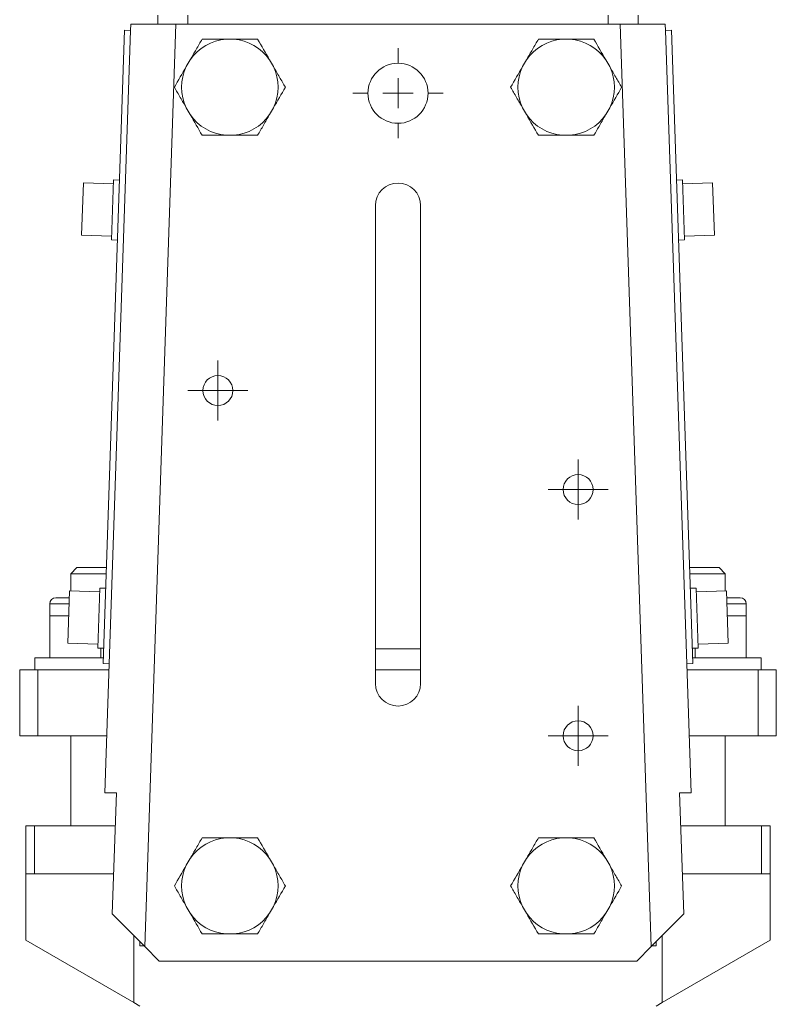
# Model space of a CAD drawing. Header units: millimetres. Extents: x -0.167 to 0.208, y 0.031 to 0.742.
# Tile 2 of 4: x -0.163 to -0.037, y 0.338 to 0.502. Entities that reach past the tile are written whole.
import ezdxf

# ---------------------------------------------------------------- set-up
doc = ezdxf.new("R2010")
doc.units = ezdxf.units.MM

# ---------------------------------------------------------------- blocks, each defined once
blk = doc.blocks.new('SW_CENTERMARKSYMBOL_0')
at = {"color": 0, "linetype": 'Continuous', "lineweight": 0}
for p, q in [((0, 0.005), (0, 0.0075)), ((0, 0), (0, 0.0025)), ((-0.005, 0), (-0.0075, 0)), ((0, 0), (-0.0025, 0)), ((0, 0), (0, -0.0025)), ((0, 0), (0.0025, 0)), ((0.005, 0), (0.0075, 0)), ((0, -0.005), (0, -0.0075))]:
    blk.add_line(p, q, dxfattribs=at)
blk = doc.blocks.new('SW_CENTERMARKSYMBOL_1')
at = {"color": 0, "linetype": 'Continuous', "lineweight": 0}
for p, q in [((0, 0.0025), (0, 0.005)), ((0, 0), (0, 0.0025)), ((-0.0025, 0), (-0.005, 0)), ((0, 0), (-0.0025, 0)), ((0, 0), (0, -0.0025)), ((0, 0), (0.0025, 0)), ((0.0025, 0), (0.005, 0)), ((0, -0.0025), (0, -0.005))]:
    blk.add_line(p, q, dxfattribs=at)
blk = doc.blocks.new('SW_CENTERMARKSYMBOL_2')
at = {"color": 0, "linetype": 'Continuous', "lineweight": 0}
for p, q in [((0, 0.0025), (0, 0.005)), ((0, 0), (0, 0.0025)), ((-0.0025, 0), (-0.005, 0)), ((0, 0), (-0.0025, 0)), ((0, 0), (0, -0.0025)), ((0, 0), (0.0025, 0)), ((0.0025, 0), (0.005, 0)), ((0, -0.0025), (0, -0.005))]:
    blk.add_line(p, q, dxfattribs=at)
blk = doc.blocks.new('SW_CENTERMARKSYMBOL_3')
at = {"color": 0, "linetype": 'Continuous', "lineweight": 0}
for p, q in [((0, 0.0025), (0, 0.005)), ((0, 0), (0, 0.0025)), ((-0.0025, 0), (-0.005, 0)), ((0, 0), (-0.0025, 0)), ((0, 0), (0, -0.0025)), ((0, 0), (0.0025, 0)), ((0.0025, 0), (0.005, 0)), ((0, -0.0025), (0, -0.005))]:
    blk.add_line(p, q, dxfattribs=at)

msp = doc.modelspace()

# ---------------------------------------------------------------- linework, layer by layer
at = {"color": 7, "linetype": 'Continuous', "lineweight": 15}
for p, q in [((-0.1396263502, 0.50246916), (-0.1396263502, 0.5009691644)), ((-0.1346263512, 0.50246916), (-0.1346263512, 0.5009691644)), ((-0.0646263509, 0.50246916), (-0.0646263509, 0.5009691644)), ((-0.059626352, 0.50246916), (-0.059626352, 0.5009691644)), ((-0.1441618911, 0.4999136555), (-0.1441263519, 0.5009691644)), ((-0.1441263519, 0.5009691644), (-0.136622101, 0.5009691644)), ((-0.136622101, 0.5009691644), (-0.1417935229, 0.3473863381)), ((-0.136622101, 0.5009691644), (-0.0996263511, 0.5009691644)), ((-0.0996263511, 0.5009691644), (-0.0626306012, 0.5009691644)), ((-0.0574591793, 0.3473863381), (-0.0626306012, 0.5009691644)), ((-0.0626306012, 0.5009691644), (-0.0551263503, 0.5009691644)), ((-0.0551263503, 0.5009691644), (-0.055090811, 0.4999136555)), ((-0.1451613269, 0.4999473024), (-0.1487116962, 0.3945070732)), ((-0.1441618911, 0.4999136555), (-0.1477122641, 0.3944734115)), ((-0.1451613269, 0.4999473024), (-0.1441618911, 0.4999136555)), ((-0.1269871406, 0.4984733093), (-0.1282655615, 0.4984733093)), ((-0.0709871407, 0.4984733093), (-0.0722655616, 0.4984733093)), ((-0.0540913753, 0.4999473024), (-0.055090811, 0.4999136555)), ((-0.055090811, 0.4999136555), (-0.051540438, 0.3944734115)), ((-0.0540913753, 0.4999473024), (-0.050541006, 0.3945070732)), ((-0.1342367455, 0.4950258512), (-0.1348759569, 0.4939187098)), ((-0.1203767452, 0.4939187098), (-0.1210159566, 0.4950258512)), ((-0.0782367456, 0.4950258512), (-0.078875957, 0.4939187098)), ((-0.0643767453, 0.4939187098), (-0.0650159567, 0.4950258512)), ((-0.1348759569, 0.4870237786), (-0.1342367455, 0.4859166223)), ((-0.1210159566, 0.4859166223), (-0.1203767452, 0.4870237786)), ((-0.078875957, 0.4870237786), (-0.0782367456, 0.4859166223)), ((-0.0650159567, 0.4859166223), (-0.0643767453, 0.4870237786)), ((-0.1282655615, 0.4824691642), (-0.1269871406, 0.4824691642)), ((-0.0722655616, 0.4824691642), (-0.0709871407, 0.4824691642)), ((-0.1520194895, 0.4745622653), (-0.1523129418, 0.465847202)), ((-0.1470223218, 0.4743940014), (-0.1520194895, 0.4745622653)), ((-0.1470007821, 0.4750336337), (-0.14733731, 0.4650393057)), ((-0.1460013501, 0.4749999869), (-0.1470007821, 0.4750336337)), ((-0.05225192, 0.4750336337), (-0.0532513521, 0.4749999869)), ((-0.05225192, 0.4750336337), (-0.0519153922, 0.4650393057)), ((-0.0472332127, 0.4745622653), (-0.0522303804, 0.4743940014)), ((-0.0472332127, 0.4745622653), (-0.0469397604, 0.465847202)), ((-0.103376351, 0.3911691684), (-0.103376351, 0.4707691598)), ((-0.0958763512, 0.4707691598), (-0.0958763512, 0.3911691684)), ((-0.1523129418, 0.465847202), (-0.1473157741, 0.4656789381)), ((-0.0519369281, 0.4656789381), (-0.0469397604, 0.465847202)), ((-0.14733731, 0.4650393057), (-0.1463378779, 0.465005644)), ((-0.0529148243, 0.465005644), (-0.0519153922, 0.4650393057)), ((-0.1531263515, 0.4104691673), (-0.1541263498, 0.4094691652)), ((-0.1531263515, 0.4104691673), (-0.1481742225, 0.4104691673)), ((-0.0510784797, 0.4104691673), (-0.0461263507, 0.4104691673)), ((-0.0451263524, 0.4094691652), (-0.0461263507, 0.4104691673)), ((-0.1541263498, 0.4094691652), (-0.1541263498, 0.4065946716)), ((-0.1482078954, 0.4094691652), (-0.1541263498, 0.4094691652)), ((-0.0501263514, 0.4094691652), (-0.0510448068, 0.4094691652)), ((-0.0451263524, 0.4094691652), (-0.0501263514, 0.4094691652)), ((-0.0451263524, 0.4065946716), (-0.0451263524, 0.4094691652)), ((-0.1492891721, 0.4070721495), (-0.1496256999, 0.3970778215)), ((-0.14828974, 0.4070385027), (-0.1492891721, 0.4070721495)), ((-0.0499635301, 0.4070721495), (-0.0509629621, 0.4070385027)), ((-0.0499635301, 0.4070721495), (-0.0496270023, 0.3970778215)), ((-0.1566263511, 0.405469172), (-0.1543459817, 0.405469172)), ((-0.1543078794, 0.4066007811), (-0.1546013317, 0.3978857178)), ((-0.1493107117, 0.4064325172), (-0.1543078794, 0.4066007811)), ((-0.0449448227, 0.4066007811), (-0.0499419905, 0.4064325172)), ((-0.0449448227, 0.4066007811), (-0.0446513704, 0.3978857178)), ((-0.0449067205, 0.405469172), (-0.0426263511, 0.405469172)), ((-0.1576263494, 0.40446917), (-0.1576263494, 0.4024691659)), ((-0.0416263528, 0.4024691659), (-0.0416263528, 0.40446917)), ((-0.1576263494, 0.4024691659), (-0.1576263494, 0.3954691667)), ((-0.1544469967, 0.4024691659), (-0.1576263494, 0.4024691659)), ((-0.0448057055, 0.4024691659), (-0.0416263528, 0.4024691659)), ((-0.0416263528, 0.4024691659), (-0.0416263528, 0.3954691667)), ((-0.1546013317, 0.3978857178), (-0.149604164, 0.3977174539)), ((-0.1496256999, 0.3970778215), (-0.1486262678, 0.3970441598)), ((-0.1491263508, 0.3970609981), (-0.1491263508, 0.3954691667)), ((-0.103376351, 0.3969691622), (-0.0958763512, 0.3969691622)), ((-0.0506264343, 0.3970441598), (-0.0496270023, 0.3970778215)), ((-0.0501263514, 0.3970609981), (-0.0501263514, 0.3954691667)), ((-0.0496485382, 0.3977174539), (-0.0446513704, 0.3978857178)), ((-0.1601263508, 0.3954691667), (-0.1601263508, 0.3934691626)), ((-0.1486793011, 0.3954691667), (-0.1601263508, 0.3954691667)), ((-0.0505734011, 0.3954691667), (-0.0391263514, 0.3954691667)), ((-0.0391263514, 0.3934691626), (-0.0391263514, 0.3954691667)), ((-0.1487116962, 0.3945070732), (-0.1477122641, 0.3944734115)), ((-0.1484363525, 0.3729691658), (-0.1477122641, 0.3944734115)), ((-0.050541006, 0.3945070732), (-0.051540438, 0.3944734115)), ((-0.051540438, 0.3944734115), (-0.0508163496, 0.3729691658)), ((-0.1626263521, 0.3934691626), (-0.1626263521, 0.3824691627)), ((-0.1626263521, 0.3934691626), (-0.1596263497, 0.3934691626)), ((-0.1596263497, 0.3934691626), (-0.1596263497, 0.3824691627)), ((-0.1596263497, 0.3934691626), (-0.1477460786, 0.3934691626)), ((-0.103376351, 0.3934691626), (-0.0958763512, 0.3934691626)), ((-0.0515066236, 0.3934691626), (-0.0396263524, 0.3934691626)), ((-0.0396263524, 0.3934691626), (-0.0396263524, 0.3824691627)), ((-0.0396263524, 0.3934691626), (-0.0366263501, 0.3934691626)), ((-0.0366263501, 0.3934691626), (-0.0366263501, 0.3824691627)), ((-0.1626263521, 0.3824691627), (-0.1596263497, 0.3824691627)), ((-0.1596263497, 0.3824691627), (-0.1481164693, 0.3824691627)), ((-0.1541263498, 0.3824691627), (-0.1541263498, 0.3674691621)), ((-0.0721263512, 0.3824691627), (-0.0671263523, 0.3824691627)), ((-0.0511362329, 0.3824691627), (-0.0396263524, 0.3824691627)), ((-0.0451263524, 0.3674691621), (-0.0451263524, 0.3824691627)), ((-0.0396263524, 0.3824691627), (-0.0366263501, 0.3824691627)), ((-0.1465254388, 0.3729691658), (-0.1484363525, 0.3729691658)), ((-0.1472046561, 0.3527974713), (-0.1465254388, 0.3729691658)), ((-0.0508163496, 0.3729691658), (-0.0527272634, 0.3729691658)), ((-0.0527272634, 0.3729691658), (-0.0520480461, 0.3527974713)), ((-0.1616263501, 0.3594691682), (-0.1616263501, 0.3674691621)), ((-0.1616263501, 0.3674691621), (-0.1601618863, 0.3674691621)), ((-0.1601618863, 0.3594691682), (-0.1601618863, 0.3674691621)), ((-0.1601618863, 0.3674691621), (-0.1467106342, 0.3674691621)), ((-0.052542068, 0.3674691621), (-0.0390908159, 0.3674691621)), ((-0.0390908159, 0.3594691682), (-0.0390908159, 0.3674691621)), ((-0.0390908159, 0.3674691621), (-0.0376263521, 0.3674691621)), ((-0.0376263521, 0.3594691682), (-0.0376263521, 0.3674691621)), ((-0.1269871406, 0.3654733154), (-0.1282655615, 0.3654733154)), ((-0.0709871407, 0.3654733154), (-0.0722655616, 0.3654733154)), ((-0.1342367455, 0.3620258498), (-0.1348759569, 0.360918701)), ((-0.1203767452, 0.360918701), (-0.1210159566, 0.3620258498)), ((-0.0782367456, 0.3620258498), (-0.078875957, 0.360918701)), ((-0.0643767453, 0.360918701), (-0.0650159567, 0.3620258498)), ((-0.1616263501, 0.3594691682), (-0.1616263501, 0.3484388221)), ((-0.1616263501, 0.3594691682), (-0.1601618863, 0.3594691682)), ((-0.1601618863, 0.3594691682), (-0.1469800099, 0.3594691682)), ((-0.0522726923, 0.3594691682), (-0.0390908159, 0.3594691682)), ((-0.0390908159, 0.3594691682), (-0.0376263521, 0.3594691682)), ((-0.0376263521, 0.3484388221), (-0.0376263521, 0.3594691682)), ((-0.1417935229, 0.3473863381), (-0.1472046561, 0.3527974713)), ((-0.1348759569, 0.3540237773), (-0.1342367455, 0.3529166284)), ((-0.1210159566, 0.3529166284), (-0.1203767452, 0.3540237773)), ((-0.078875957, 0.3540237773), (-0.0782367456, 0.3529166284)), ((-0.0650159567, 0.3529166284), (-0.0643767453, 0.3540237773)), ((-0.0520480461, 0.3527974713), (-0.0574591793, 0.3473863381)), ((-0.1282655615, 0.3494691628), (-0.1269871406, 0.3494691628)), ((-0.0722655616, 0.3494691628), (-0.0709871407, 0.3494691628)), ((-0.1616263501, 0.3484388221), (-0.1436263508, 0.3380465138)), ((-0.0556263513, 0.3380465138), (-0.0376263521, 0.3484388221)), ((-0.141876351, 0.3474691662), (-0.1426263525, 0.3474691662)), ((-0.1393763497, 0.3449691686), (-0.1417935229, 0.3473863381)), ((-0.0574591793, 0.3473863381), (-0.0598763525, 0.3449691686)), ((-0.0566263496, 0.3474691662), (-0.0573763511, 0.3474691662)), ((-0.1393763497, 0.3449691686), (-0.0598763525, 0.3449691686)), ((-0.1436263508, 0.3380465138), (-0.1426263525, 0.3374691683)), ((-0.0566263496, 0.3374691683), (-0.0556263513, 0.3380465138))]:
    msp.add_line(p, q, dxfattribs=at)
at = {"color": 8, "linetype": 'Continuous', "lineweight": 15}
for p, q in [((-0.1543796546, 0.40446917), (-0.1576263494, 0.40446917)), ((-0.0416263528, 0.40446917), (-0.0448730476, 0.40446917)), ((-0.1436263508, 0.3380465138), (-0.1436263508, 0.3492191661)), ((-0.1426263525, 0.3474691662), (-0.1426263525, 0.348219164)), ((-0.0566263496, 0.3474691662), (-0.0566263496, 0.348219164)), ((-0.0556263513, 0.3380465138), (-0.0556263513, 0.3492191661))]:
    msp.add_line(p, q, dxfattribs=at)
at = {"color": 7, "linetype": 'Continuous', "lineweight": 15}
for centre, radius in [((-0.0996263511, 0.4894691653), 0.005), ((-0.1296263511, 0.4399691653), 0.0025), ((-0.0696263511, 0.4234691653), 0.0025), ((-0.0696263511, 0.3824691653), 0.0025)]:
    msp.add_circle(centre, radius, dxfattribs=at)
for centre, radius, start, end in [((-0.1276263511, 0.4904712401), 0.0080275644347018, 94.5671272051, 145.4328727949), ((-0.1276263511, 0.4904712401), 0.0080275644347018, 34.5671272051, 85.4328727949), ((-0.0716263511, 0.4904712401), 0.0080275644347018, 94.5671272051, 145.4328727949), ((-0.0716263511, 0.4904712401), 0.0080275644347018, 34.5671272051, 85.4328727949), ((-0.1276263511, 0.4904712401), 0.0080275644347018, 154.5671272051, 205.4328727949), ((-0.1276263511, 0.4904712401), 0.0080275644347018, 334.5671272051, 25.4328727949), ((-0.0716263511, 0.4904712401), 0.0080275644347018, 154.5671272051, 205.4328727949), ((-0.0716263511, 0.4904712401), 0.0080275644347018, 334.5671272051, 25.4328727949), ((-0.1276263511, 0.4904712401), 0.0080275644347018, 214.5671272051, 265.4328727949), ((-0.1276263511, 0.4904712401), 0.0080275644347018, 274.5671272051, 325.4328727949), ((-0.0716263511, 0.4904712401), 0.0080275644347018, 214.5671272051, 265.4328727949), ((-0.0716263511, 0.4904712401), 0.0080275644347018, 274.5671272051, 325.4328727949), ((-0.0996263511, 0.4707691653), 0.00375, 0, 180), ((-0.1566263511, 0.4044691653), 0.001, 90, 180), ((-0.0426263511, 0.4044691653), 0.001, 0, 90), ((-0.0996263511, 0.3911691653), 0.00375, 180, 0), ((-0.1276263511, 0.3574712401), 0.0080275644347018, 94.5671272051, 145.4328727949), ((-0.1276263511, 0.3574712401), 0.0080275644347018, 34.5671272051, 85.4328727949), ((-0.0716263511, 0.3574712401), 0.0080275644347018, 94.5671272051, 145.4328727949), ((-0.0716263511, 0.3574712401), 0.0080275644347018, 34.5671272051, 85.4328727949), ((-0.1276263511, 0.3574712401), 0.0080275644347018, 154.5671272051, 205.4328727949), ((-0.1276263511, 0.3574712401), 0.0080275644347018, 334.5671272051, 25.4328727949), ((-0.0716263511, 0.3574712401), 0.0080275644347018, 154.5671272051, 205.4328727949), ((-0.0716263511, 0.3574712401), 0.0080275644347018, 334.5671272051, 25.4328727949), ((-0.1276263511, 0.3574712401), 0.0080275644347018, 214.5671272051, 265.4328727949), ((-0.1276263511, 0.3574712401), 0.0080275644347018, 274.5671272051, 325.4328727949), ((-0.0716263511, 0.3574712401), 0.0080275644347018, 214.5671272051, 265.4328727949), ((-0.0716263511, 0.3574712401), 0.0080275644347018, 274.5671272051, 325.4328727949)]:
    msp.add_arc(centre, radius, start, end, dxfattribs=at)
for points, knots in [([(-0.1322463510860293, 0.4984733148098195), (-0.1325682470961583, 0.4979157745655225), (-0.1328941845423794, 0.4973512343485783), (-0.1335577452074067, 0.4962019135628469), (-0.1338970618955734, 0.4956141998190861), (-0.1342367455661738, 0.4950258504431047)], [0, 0, 0, 0, 0.5, 0.5, 1, 1, 1, 1]), ([(-0.1322463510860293, 0.4984733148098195), (-0.1316011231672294, 0.4984733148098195), (-0.1309478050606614, 0.4984733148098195), (-0.1296177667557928, 0.4984733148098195), (-0.1289376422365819, 0.4984733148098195), (-0.1282655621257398, 0.4984733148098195)], [0, 0, 0, 0, 0.5, 0.5, 1, 1, 1, 1]), ([(-0.126987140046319, 0.4984733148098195), (-0.1263168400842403, 0.4984733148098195), (-0.1256499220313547, 0.4984733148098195), (-0.1243217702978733, 0.4984733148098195), (-0.1236572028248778, 0.4984733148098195), (-0.1230063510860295, 0.4984733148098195)], [0, 0, 0, 0, 0.5, 0.5, 1, 1, 1, 1]), ([(-0.0762463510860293, 0.4984733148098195), (-0.0765682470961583, 0.4979157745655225), (-0.0768941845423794, 0.4973512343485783), (-0.0775577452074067, 0.4962019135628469), (-0.0778970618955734, 0.4956141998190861), (-0.0782367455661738, 0.4950258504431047)], [0, 0, 0, 0, 0.5, 0.5, 1, 1, 1, 1]), ([(-0.0762463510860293, 0.4984733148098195), (-0.0756011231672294, 0.4984733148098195), (-0.0749478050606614, 0.4984733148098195), (-0.0736177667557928, 0.4984733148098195), (-0.0729376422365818, 0.4984733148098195), (-0.0722655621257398, 0.4984733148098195)], [0, 0, 0, 0, 0.5, 0.5, 1, 1, 1, 1]), ([(-0.070987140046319, 0.4984733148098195), (-0.0703168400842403, 0.4984733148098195), (-0.0696499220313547, 0.4984733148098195), (-0.0683217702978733, 0.4984733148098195), (-0.0676572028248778, 0.4984733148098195), (-0.0670063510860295, 0.4984733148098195)], [0, 0, 0, 0, 0.5, 0.5, 1, 1, 1, 1]), ([(-0.1183863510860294, 0.4904712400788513), (-0.1187082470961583, 0.4910287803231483), (-0.1190341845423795, 0.4915933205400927), (-0.1196977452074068, 0.492742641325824), (-0.1200370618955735, 0.4933303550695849), (-0.1203767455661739, 0.4939187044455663)], [0, 0, 0, 0, 0.5, 0.5, 1, 1, 1, 1]), ([(-0.0623863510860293, 0.4904712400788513), (-0.0627082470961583, 0.4910287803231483), (-0.0630341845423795, 0.4915933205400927), (-0.0636977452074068, 0.4927426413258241), (-0.0640370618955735, 0.493330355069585), (-0.064376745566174, 0.4939187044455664)], [0, 0, 0, 0, 0.5, 0.5, 1, 1, 1, 1]), ([(-0.1368663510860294, 0.4904712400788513), (-0.1365444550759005, 0.4899136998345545), (-0.1362185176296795, 0.4893491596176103), (-0.1355549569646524, 0.4881998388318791), (-0.1352156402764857, 0.4876121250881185), (-0.1348759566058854, 0.4870237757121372)], [0, 0, 0, 0, 0.5, 0.5, 1, 1, 1, 1]), ([(-0.0808663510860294, 0.4904712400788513), (-0.0805444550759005, 0.4899136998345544), (-0.0802185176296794, 0.4893491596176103), (-0.0795549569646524, 0.4881998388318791), (-0.0792156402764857, 0.4876121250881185), (-0.0788759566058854, 0.4870237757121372)], [0, 0, 0, 0, 0.5, 0.5, 1, 1, 1, 1]), ([(-0.1230063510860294, 0.4824691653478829), (-0.1226844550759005, 0.4830267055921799), (-0.1223585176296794, 0.4835912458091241), (-0.1216949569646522, 0.4847405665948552), (-0.1213556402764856, 0.485328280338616), (-0.1210159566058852, 0.4859166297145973)], [0, 0, 0, 0, 0.5, 0.5, 1, 1, 1, 1]), ([(-0.0670063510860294, 0.4824691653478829), (-0.0666844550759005, 0.4830267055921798), (-0.0663585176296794, 0.4835912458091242), (-0.0656949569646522, 0.4847405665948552), (-0.0653556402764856, 0.485328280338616), (-0.0650159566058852, 0.4859166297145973)], [0, 0, 0, 0, 0.5, 0.5, 1, 1, 1, 1]), ([(-0.1322463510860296, 0.482469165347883), (-0.1316012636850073, 0.482469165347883), (-0.1309482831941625, 0.482469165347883), (-0.1296195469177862, 0.482469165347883), (-0.1289387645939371, 0.482469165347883), (-0.1282655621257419, 0.482469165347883)], [0, 0, 0, 0, 0.4999999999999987, 0.4999999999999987, 1, 1, 1, 1]), ([(-0.1269871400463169, 0.482469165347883), (-0.1263162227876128, 0.482469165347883), (-0.1256492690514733, 0.4824691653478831), (-0.124321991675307, 0.4824691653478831), (-0.123658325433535, 0.482469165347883), (-0.1230063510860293, 0.482469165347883)], [0, 0, 0, 0, 0.5, 0.5, 1, 1, 1, 1]), ([(-0.0762463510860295, 0.482469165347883), (-0.0756012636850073, 0.482469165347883), (-0.0749482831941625, 0.4824691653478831), (-0.0736195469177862, 0.4824691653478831), (-0.0729387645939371, 0.482469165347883), (-0.0722655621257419, 0.482469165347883)], [0, 0, 0, 0, 0.5, 0.5, 1, 1, 1, 1]), ([(-0.0709871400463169, 0.482469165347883), (-0.0703162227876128, 0.482469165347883), (-0.0696492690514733, 0.4824691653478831), (-0.068321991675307, 0.4824691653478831), (-0.067658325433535, 0.482469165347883), (-0.0670063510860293, 0.482469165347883)], [0, 0, 0, 0, 0.5, 0.5, 1, 1, 1, 1]), ([(-0.1322463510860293, 0.3654733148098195), (-0.1325682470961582, 0.3649157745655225), (-0.1328941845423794, 0.3643512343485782), (-0.1335577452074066, 0.3632019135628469), (-0.1338970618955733, 0.3626141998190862), (-0.1342367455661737, 0.3620258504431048)], [0, 0, 0, 0, 0.5, 0.5, 1, 1, 1, 1]), ([(-0.1322463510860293, 0.3654733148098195), (-0.1316011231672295, 0.3654733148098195), (-0.1309478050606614, 0.3654733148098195), (-0.1296177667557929, 0.3654733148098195), (-0.128937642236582, 0.3654733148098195), (-0.1282655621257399, 0.3654733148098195)], [0, 0, 0, 0, 0.5, 0.5, 1, 1, 1, 1]), ([(-0.1269871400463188, 0.3654733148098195), (-0.1263168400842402, 0.3654733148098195), (-0.1256499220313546, 0.3654733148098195), (-0.1243217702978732, 0.3654733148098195), (-0.1236572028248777, 0.3654733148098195), (-0.1230063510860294, 0.3654733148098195)], [0, 0, 0, 0, 0.5, 0.5, 1, 1, 1, 1]), ([(-0.0762463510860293, 0.3654733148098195), (-0.0765682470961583, 0.3649157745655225), (-0.0768941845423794, 0.3643512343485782), (-0.0775577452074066, 0.3632019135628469), (-0.0778970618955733, 0.3626141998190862), (-0.0782367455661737, 0.3620258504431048)], [0, 0, 0, 0, 0.5, 0.5, 1, 1, 1, 1]), ([(-0.0762463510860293, 0.3654733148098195), (-0.0756011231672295, 0.3654733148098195), (-0.0749478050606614, 0.3654733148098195), (-0.0736177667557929, 0.3654733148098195), (-0.072937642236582, 0.3654733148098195), (-0.0722655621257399, 0.3654733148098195)], [0, 0, 0, 0, 0.5, 0.5, 1, 1, 1, 1]), ([(-0.0709871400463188, 0.3654733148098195), (-0.0703168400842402, 0.3654733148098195), (-0.0696499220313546, 0.3654733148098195), (-0.0683217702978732, 0.3654733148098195), (-0.0676572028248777, 0.3654733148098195), (-0.0670063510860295, 0.3654733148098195)], [0, 0, 0, 0, 0.4999999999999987, 0.4999999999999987, 1, 1, 1, 1]), ([(-0.1183863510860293, 0.3574712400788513), (-0.1187082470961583, 0.3580287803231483), (-0.1190341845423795, 0.3585933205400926), (-0.1196977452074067, 0.3597426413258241), (-0.1200370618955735, 0.3603303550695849), (-0.1203767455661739, 0.3609187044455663)], [0, 0, 0, 0, 0.5, 0.5, 1, 1, 1, 1]), ([(-0.0623863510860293, 0.3574712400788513), (-0.0627082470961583, 0.3580287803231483), (-0.0630341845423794, 0.3585933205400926), (-0.0636977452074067, 0.359742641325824), (-0.0640370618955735, 0.3603303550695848), (-0.0643767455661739, 0.3609187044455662)], [0, 0, 0, 0, 0.5, 0.5, 1, 1, 1, 1]), ([(-0.1368663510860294, 0.3574712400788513), (-0.1365444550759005, 0.3569136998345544), (-0.1362185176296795, 0.3563491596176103), (-0.1355549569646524, 0.3551998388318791), (-0.1352156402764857, 0.3546121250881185), (-0.1348759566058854, 0.3540237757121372)], [0, 0, 0, 0, 0.5, 0.5, 1, 1, 1, 1]), ([(-0.0808663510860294, 0.3574712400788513), (-0.0805444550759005, 0.3569136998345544), (-0.0802185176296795, 0.3563491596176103), (-0.0795549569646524, 0.3551998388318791), (-0.0792156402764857, 0.3546121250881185), (-0.0788759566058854, 0.3540237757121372)], [0, 0, 0, 0, 0.5, 0.5, 1, 1, 1, 1]), ([(-0.1230063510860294, 0.3494691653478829), (-0.1226844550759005, 0.3500267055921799), (-0.1223585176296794, 0.3505912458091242), (-0.1216949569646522, 0.3517405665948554), (-0.1213556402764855, 0.3523282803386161), (-0.1210159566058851, 0.3529166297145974)], [0, 0, 0, 0, 0.5, 0.5, 1, 1, 1, 1]), ([(-0.0670063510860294, 0.3494691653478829), (-0.0666844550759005, 0.3500267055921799), (-0.0663585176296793, 0.3505912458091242), (-0.0656949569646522, 0.3517405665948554), (-0.0653556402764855, 0.3523282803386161), (-0.0650159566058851, 0.3529166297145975)], [0, 0, 0, 0, 0.5, 0.5, 1, 1, 1, 1]), ([(-0.1322463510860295, 0.349469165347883), (-0.1316012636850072, 0.349469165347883), (-0.1309482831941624, 0.349469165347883), (-0.1296195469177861, 0.349469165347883), (-0.1289387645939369, 0.349469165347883), (-0.1282655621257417, 0.349469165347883)], [0, 0, 0, 0, 0.4999999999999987, 0.4999999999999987, 1, 1, 1, 1]), ([(-0.1269871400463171, 0.349469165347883), (-0.1263162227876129, 0.349469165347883), (-0.1256492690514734, 0.349469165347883), (-0.124321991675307, 0.349469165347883), (-0.123658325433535, 0.349469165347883), (-0.1230063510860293, 0.349469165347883)], [0, 0, 0, 0, 0.5, 0.5, 1, 1, 1, 1]), ([(-0.0762463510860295, 0.349469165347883), (-0.0756012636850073, 0.349469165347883), (-0.0749482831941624, 0.349469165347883), (-0.0736195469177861, 0.349469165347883), (-0.0729387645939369, 0.349469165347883), (-0.0722655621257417, 0.349469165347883)], [0, 0, 0, 0, 0.5, 0.5, 1, 1, 1, 1]), ([(-0.0709871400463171, 0.349469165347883), (-0.0703162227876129, 0.349469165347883), (-0.0696492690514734, 0.349469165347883), (-0.068321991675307, 0.349469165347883), (-0.067658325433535, 0.349469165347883), (-0.0670063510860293, 0.349469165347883)], [0, 0, 0, 0, 0.5000000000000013, 0.5000000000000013, 1, 1, 1, 1])]:
    msp.add_open_spline(points, degree=3, knots=knots, dxfattribs=at)
for points in [[(-0.1210159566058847, 0.4950258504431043), (-0.1216945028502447, 0.4962011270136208), (-0.1223554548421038, 0.4973459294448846), (-0.1230063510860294, 0.4984733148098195)], [(-0.0650159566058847, 0.4950258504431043), (-0.0656945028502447, 0.4962011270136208), (-0.0663554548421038, 0.4973459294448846), (-0.0670063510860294, 0.4984733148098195)], [(-0.134875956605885, 0.4939187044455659), (-0.1355545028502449, 0.4927434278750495), (-0.1362154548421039, 0.491598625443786), (-0.1368663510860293, 0.4904712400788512)], [(-0.078875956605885, 0.4939187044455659), (-0.0795545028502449, 0.4927434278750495), (-0.0802154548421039, 0.491598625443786), (-0.0808663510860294, 0.4904712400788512)], [(-0.1203767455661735, 0.4870237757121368), (-0.1196981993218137, 0.4881990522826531), (-0.1190372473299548, 0.4893438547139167), (-0.1183863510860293, 0.4904712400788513)], [(-0.0643767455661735, 0.4870237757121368), (-0.0636981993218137, 0.4881990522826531), (-0.0630372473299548, 0.4893438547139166), (-0.0623863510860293, 0.4904712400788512)], [(-0.1342367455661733, 0.485916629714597), (-0.1335581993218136, 0.4847413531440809), (-0.1328972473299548, 0.4835965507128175), (-0.1322463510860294, 0.4824691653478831)], [(-0.0782367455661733, 0.485916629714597), (-0.0775581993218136, 0.4847413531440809), (-0.0768972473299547, 0.4835965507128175), (-0.0762463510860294, 0.4824691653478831)], [(-0.1210159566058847, 0.3620258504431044), (-0.1216945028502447, 0.3632011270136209), (-0.1223554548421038, 0.3643459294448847), (-0.1230063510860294, 0.3654733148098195)], [(-0.0650159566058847, 0.3620258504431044), (-0.0656945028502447, 0.363201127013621), (-0.0663554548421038, 0.3643459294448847), (-0.0670063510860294, 0.3654733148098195)], [(-0.134875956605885, 0.3609187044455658), (-0.1355545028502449, 0.3597434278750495), (-0.1362154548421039, 0.358598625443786), (-0.1368663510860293, 0.3574712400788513)], [(-0.078875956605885, 0.3609187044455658), (-0.0795545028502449, 0.3597434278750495), (-0.0802154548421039, 0.358598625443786), (-0.0808663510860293, 0.3574712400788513)], [(-0.1203767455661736, 0.3540237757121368), (-0.1196981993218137, 0.3551990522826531), (-0.1190372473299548, 0.3563438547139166), (-0.1183863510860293, 0.3574712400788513)], [(-0.0643767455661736, 0.3540237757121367), (-0.0636981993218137, 0.355199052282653), (-0.0630372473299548, 0.3563438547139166), (-0.0623863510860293, 0.3574712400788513)], [(-0.1342367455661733, 0.352916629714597), (-0.1335581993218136, 0.3517413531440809), (-0.1328972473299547, 0.3505965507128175), (-0.1322463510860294, 0.3494691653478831)], [(-0.0782367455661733, 0.352916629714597), (-0.0775581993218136, 0.3517413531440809), (-0.0768972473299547, 0.3505965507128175), (-0.0762463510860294, 0.3494691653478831)]]:
    msp.add_open_spline(points, degree=3, dxfattribs=at)

# ---------------------------------------------------------------- block references
at = {"color": 7, "linetype": 'Continuous', "lineweight": 0}
for name, p in [('SW_CENTERMARKSYMBOL_0', (-0.0996263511, 0.4894691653)), ('SW_CENTERMARKSYMBOL_3', (-0.1296263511, 0.4399691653)), ('SW_CENTERMARKSYMBOL_2', (-0.0696263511, 0.4234691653)), ('SW_CENTERMARKSYMBOL_1', (-0.0696263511, 0.3824691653))]:
    msp.add_blockref(name, p, dxfattribs=at)

doc.saveas('drawing.dxf')
